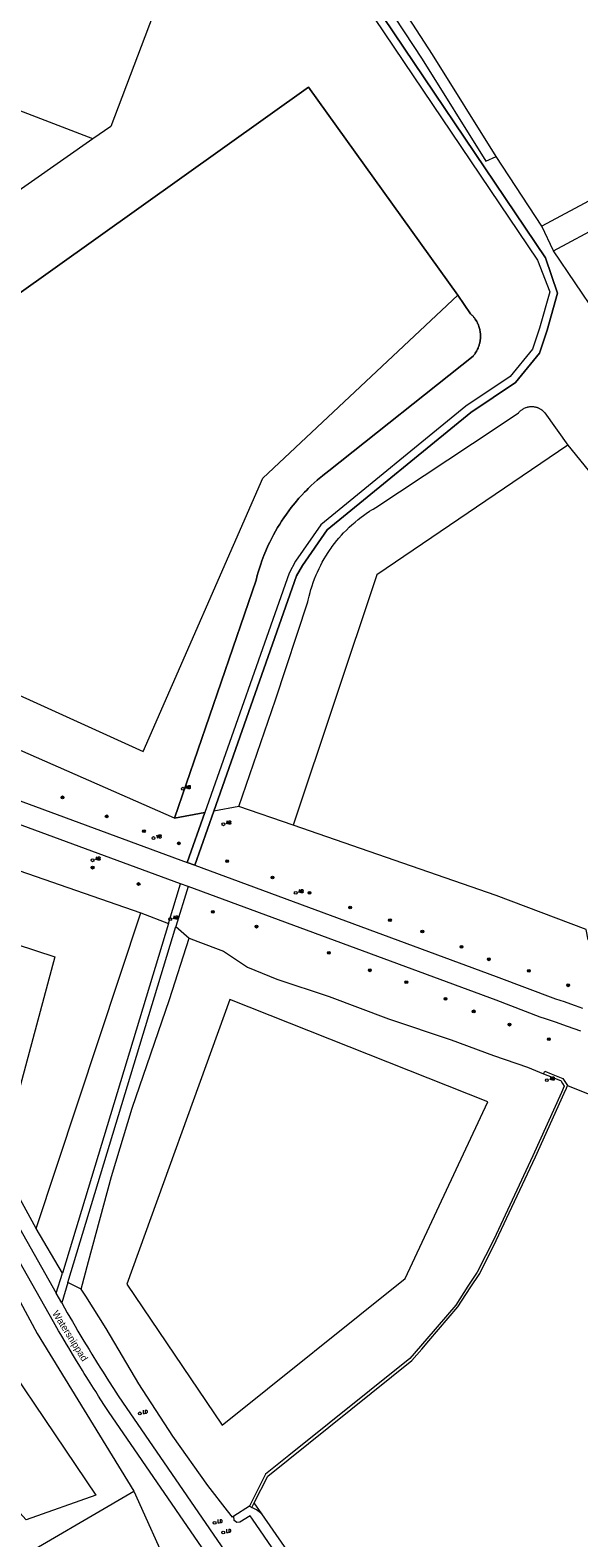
# Model space of a CAD drawing. Header units: metres. Extents: x 138165 to 154469, y 480134 to 494189.
# Tile 210 of 256: x 147916 to 148015, y 484350 to 484620. Entities that reach past the tile are written whole.
import ezdxf

# ---------------------------------------------------------------- set-up
doc = ezdxf.new("R2010")
doc.units = ezdxf.units.M
doc.header["$LTSCALE"] = 0.001
doc.header["$MEASUREMENT"] = 0
for name, color, linetype, lineweight in [('TOP-L-topo objecten punt', 7, 'Continuous', 0), ('TOP-L-topo objecten vlak', 7, 'Continuous', 0), ('TOP-T-topo huisnummering naamgeving', 7, 'Continuous', 0)]:
    doc.layers.add(name, color=color, linetype=linetype, lineweight=lineweight)
doc.styles.add('Style-INTL_ISO', font='INTL_ISO.shx')
doc.styles.add('Style-STANDARD', font='STANDARD.shx')

# ---------------------------------------------------------------- blocks, each defined once
blk = doc.blocks.new('24')
at = {"layer": 'TOP-L-topo objecten punt', "color": 7, "linetype": 'Continuous', "lineweight": 0}
for radius in [0.025, 0.0182, 0.0115, 0.005]:
    blk.add_circle((0, 0), radius, dxfattribs=at)
blk = doc.blocks.new('121')
at = {"layer": 'TOP-L-topo objecten punt', "color": 7, "linetype": 'Continuous', "lineweight": 0}
blk.add_circle((0, 0), 0.025, dxfattribs=at)
at = {"layer": 'TOP-L-topo objecten punt', "color": 7, "linetype": 'Continuous', "lineweight": 0, "style": 'Style-STANDARD'}
blk.add_text('LD', height=0.06, dxfattribs=at).set_placement((0.0483, 0))
blk = doc.blocks.new('11')
at = {"layer": 'TOP-L-topo objecten punt', "color": 7, "linetype": 'Continuous', "lineweight": 0}
blk.add_circle((0, 0), 0.025, dxfattribs=at)
at = {"layer": 'TOP-L-topo objecten punt', "color": 7, "linetype": 'Continuous', "lineweight": 0, "style": 'Style-STANDARD'}
blk.add_text('AB', height=0.06, dxfattribs=at).set_placement((0.0483, 0))
blk = doc.blocks.new('14')
at = {"layer": 'TOP-L-topo objecten punt', "color": 7, "linetype": 'Continuous', "lineweight": 0}
blk.add_circle((0, 0), 0.025, dxfattribs=at)
at = {"layer": 'TOP-L-topo objecten punt', "color": 7, "linetype": 'Continuous', "lineweight": 0, "style": 'Style-STANDARD'}
blk.add_text('VB', height=0.06, dxfattribs=at).set_placement((0.0483, 0))

msp = doc.modelspace()

# ---------------------------------------------------------------- linework, layer by layer
at = {"layer": 'TOP-L-topo objecten vlak', "flags": 128}
for points in [[(147894.42, 484893.41), (147995.25, 484751.11), (147996.08, 484746.91), (147994.92, 484741.98), (147965.83, 484673.72), (147962.54, 484659.89), (147962.61, 484653.08), (147965.43, 484645.2), (147973.09, 484629.71), (148007.37, 484578.8), (148009.56, 484573.08), (148007.75, 484566.62), (148006.48, 484562.81), (148002.45, 484557.93), (147994.55, 484552.59), (147968.56, 484531.33), (147964.02, 484524.81), (147962.85, 484522.66), (147947.76, 484479.75)], [(147736.24, 484675.48), (147763.58, 484706.54), (147943.93, 484637.15), (147930.94, 484602.76), (147927.71, 484600.55)], [(147927.71, 484600.55), (147737.3, 484673.81)], [(147947.76, 484479.75), (147944.62, 484470.81), (147945.98, 484470.32), (147949.39, 484480.04), (147964.18, 484522.19), (147965.25, 484524.04), (147969.69, 484530.43), (147995.41, 484551.46), (148003.41, 484556.87), (148007.74, 484562.11), (148009.1, 484566.21), (148010.97, 484572.86), (148008.83, 484579.22), (147974.35, 484630.43)], [(147977.42, 484628.95), (147978.25, 484632.47), (147974.35, 484630.43), (148008.83, 484579.22), (148010.97, 484572.86), (148009.1, 484566.21), (148007.74, 484562.11), (148003.41, 484556.87), (147995.41, 484551.46), (147969.69, 484530.43), (147965.25, 484524.04), (147964.18, 484522.19), (147949.39, 484480.04)], [(147980.13, 484624.81), (147986.69, 484614.8), (147998.11, 484596.52), (148000, 484597.35)], [(148000, 484597.35), (147988.58, 484615.63), (147984.28, 484622.29)], [(147852.76, 484528.84), (147966.34, 484609.77), (147993.1, 484572.53), (147995.37, 484569.18), (147995.5, 484569.06), (147995.63, 484568.92), (147995.7, 484568.85), (147995.82, 484568.72), (147995.98, 484568.53), (147996.07, 484568.42), (147996.21, 484568.21), (147996.35, 484568.01), (147996.38, 484567.95), (147996.48, 484567.78), (147996.55, 484567.64), (147996.6, 484567.54), (147996.65, 484567.44), (147996.72, 484567.29), (147996.79, 484567.11), (147996.86, 484566.91), (147996.92, 484566.74), (147996.98, 484566.54), (147997.02, 484566.37), (147997.05, 484566.23), (147997.09, 484566.02), (147997.12, 484565.81), (147997.14, 484565.61), (147997.15, 484565.44), (147997.16, 484565.24), (147997.16, 484565.05), (147997.15, 484564.82), (147997.14, 484564.67), (147997.12, 484564.5), (147997.09, 484564.24), (147997.06, 484564.1), (147997.03, 484563.96), (147997, 484563.81), (147996.95, 484563.66), (147996.92, 484563.55), (147996.86, 484563.35), (147996.77, 484563.12), (147996.73, 484563.02), (147996.65, 484562.84), (147996.57, 484562.68), (147996.52, 484562.57), (147996.48, 484562.51), (147996.35, 484562.29), (147996.23, 484562.09), (147996.18, 484562.02), (147996.07, 484561.88), (147995.93, 484561.7), (147995.87, 484561.62), (147995.83, 484561.57), (147969.98, 484541.02), (147969.42, 484540.59), (147968.92, 484540.2), (147968.46, 484539.82), (147968.32, 484539.7), (147967.91, 484539.35), (147967.33, 484538.84), (147966.83, 484538.38), (147966.29, 484537.85), (147966.02, 484537.58), (147965.65, 484537.2), (147965.14, 484536.67), (147964.63, 484536.1), (147963.94, 484535.29), (147963.61, 484534.89), (147963.26, 484534.45), (147962.82, 484533.87), (147962.38, 484533.26), (147961.93, 484532.61), (147961.52, 484532), (147961.18, 484531.45), (147960.81, 484530.84), (147960.43, 484530.2), (147960.08, 484529.55), (147959.77, 484528.96), (147959.41, 484528.26), (147959.14, 484527.67), (147958.7, 484526.69), (147958.36, 484525.86), (147958.17, 484525.36), (147958, 484524.89), (147957.79, 484524.3), (147957.55, 484523.59), (147957.33, 484522.87), (147957.15, 484522.23), (147956.94, 484521.4), (147942.3, 484478.78), (147947.76, 484479.75)], [(147993.1, 484572.53), (147966.34, 484609.77), (147852.76, 484528.84)], [(147927.71, 484600.55), (147848.31, 484544.93)], [(148008.16, 484584.9), (148000, 484597.35)], [(148017.43, 484589.81), (148008.16, 484584.9)], [(148010.25, 484580.43), (148008.16, 484584.9)], [(148010.25, 484580.43), (148019.15, 484585.26), (148083.47, 484514.09), (148084.93, 484515.41), (148098.85, 484500), (148143.09, 484451.41), (148134, 484440.54), (148125.88, 484435.87), (148120.57, 484432.35), (148121.34, 484426.28), (148135.12, 484413.01), (148154.97, 484414.8), (148162.67, 484421.65), (148167.12, 484421.83), (148170.54, 484422.68), (148173.32, 484423.87)], [(148018.02, 484568.96), (148010.25, 484580.43)], [(147852.76, 484528.84), (147936.71, 484490.71), (147958.15, 484539.73), (147993.1, 484572.53)], [(147942.3, 484478.78), (147956.94, 484521.4), (147957.15, 484522.23), (147957.33, 484522.87), (147957.55, 484523.59), (147957.79, 484524.3), (147958, 484524.89), (147958.17, 484525.36), (147958.36, 484525.86), (147958.7, 484526.69), (147959.14, 484527.67), (147959.41, 484528.26), (147959.77, 484528.96), (147960.08, 484529.55), (147960.43, 484530.2), (147960.81, 484530.84), (147961.18, 484531.45), (147961.52, 484532), (147961.93, 484532.61), (147962.38, 484533.26), (147962.82, 484533.87), (147963.26, 484534.45), (147963.61, 484534.89), (147963.94, 484535.29), (147964.63, 484536.1), (147965.14, 484536.67), (147965.65, 484537.2), (147966.02, 484537.58), (147966.29, 484537.85), (147966.83, 484538.38), (147967.33, 484538.84), (147967.91, 484539.35), (147968.32, 484539.7), (147968.46, 484539.82), (147968.92, 484540.2), (147969.42, 484540.59), (147969.98, 484541.02), (147995.83, 484561.57), (147995.87, 484561.62), (147995.93, 484561.7), (147996.07, 484561.88), (147996.18, 484562.02), (147996.23, 484562.09), (147996.35, 484562.29), (147996.48, 484562.51), (147996.52, 484562.57), (147996.57, 484562.68), (147996.65, 484562.84), (147996.73, 484563.02), (147996.77, 484563.12), (147996.86, 484563.35), (147996.92, 484563.55), (147996.95, 484563.66), (147997, 484563.81), (147997.03, 484563.96), (147997.06, 484564.1), (147997.09, 484564.24), (147997.12, 484564.5), (147997.14, 484564.67), (147997.15, 484564.82), (147997.16, 484565.05), (147997.16, 484565.24), (147997.15, 484565.44), (147997.14, 484565.61), (147997.12, 484565.81), (147997.09, 484566.02), (147997.05, 484566.23), (147997.02, 484566.37), (147996.98, 484566.54), (147996.92, 484566.74), (147996.86, 484566.91), (147996.79, 484567.11), (147996.72, 484567.29), (147996.65, 484567.44), (147996.6, 484567.54), (147996.55, 484567.64), (147996.48, 484567.78), (147996.38, 484567.95), (147996.35, 484568.01), (147996.21, 484568.21), (147996.07, 484568.42), (147995.98, 484568.53), (147995.82, 484568.72), (147995.7, 484568.85), (147995.63, 484568.92), (147995.5, 484569.06), (147995.37, 484569.18), (147993.1, 484572.53)], [(147953.87, 484480.83), (147960.42, 484500), (147966.21, 484517.51), (147966.28, 484517.84), (147966.44, 484518.55), (147966.62, 484519.22), (147966.77, 484519.74), (147966.86, 484520.03), (147966.97, 484520.4), (147967.19, 484521.03), (147967.43, 484521.68), (147967.72, 484522.39), (147967.93, 484522.87), (147968.24, 484523.53), (147968.52, 484524.11), (147968.81, 484524.64), (147968.98, 484524.96), (147969.13, 484525.22), (147969.42, 484525.7), (147969.86, 484526.4), (147970.2, 484526.89), (147970.39, 484527.17), (147970.58, 484527.44), (147970.99, 484527.99), (147971.44, 484528.55), (147971.8, 484528.98), (147972.25, 484529.49), (147972.62, 484529.89), (147973.12, 484530.4), (147973.63, 484530.9), (147974.13, 484531.36), (147974.68, 484531.84), (147975.21, 484532.27), (147975.77, 484532.71), (147976.19, 484533.02), (147976.7, 484533.38), (147977.3, 484533.77), (147977.69, 484534.02), (147977.93, 484534.17), (147978.41, 484534.45), (148000, 484548.75), (148004, 484551.44), (148004.08, 484551.53), (148004.18, 484551.63), (148004.23, 484551.69), (148004.31, 484551.76), (148004.47, 484551.9), (148004.57, 484551.98), (148004.66, 484552.04), (148004.72, 484552.08), (148004.81, 484552.13), (148004.92, 484552.19), (148005, 484552.23), (148005.16, 484552.31), (148005.29, 484552.36), (148005.37, 484552.39), (148005.51, 484552.43), (148005.59, 484552.45), (148005.67, 484552.47), (148005.81, 484552.5), (148005.9, 484552.52), (148006.02, 484552.53), (148006.11, 484552.54), (148006.21, 484552.55), (148006.4, 484552.55), (148006.52, 484552.54), (148006.64, 484552.53), (148006.78, 484552.52), (148006.97, 484552.48), (148007.05, 484552.46), (148007.14, 484552.44), (148007.25, 484552.41), (148007.37, 484552.37), (148007.44, 484552.34), (148007.56, 484552.29), (148007.63, 484552.25), (148007.73, 484552.21), (148007.81, 484552.16), (148007.91, 484552.1), (148008, 484552.05), (148008.14, 484551.95), (148008.25, 484551.86), (148008.33, 484551.79), (148008.42, 484551.71), (148008.48, 484551.65), (148008.57, 484551.55), (148008.63, 484551.48), (148008.69, 484551.41), (148012.82, 484545.64)], [(148012.82, 484545.64), (147978.57, 484522.36), (147963.62, 484477.5)], [(148012.82, 484545.64), (148050.71, 484499.02), (148059.07, 484486.44), (148062.43, 484480.12), (148061.92, 484474.43), (148059.47, 484464.48), (148055.06, 484455.97), (148050.61, 484449.98), (148045.12, 484447.92), (148038.8, 484447.97)], [(147942.3, 484478.78), (147899.73, 484497.47)], [(147889.04, 484491.32), (147944.62, 484470.81)], [(147943.42, 484466.99), (147887.71, 484487.5)], [(147944.62, 484470.81), (147947.76, 484479.75), (147942.3, 484478.78)], [(147949.39, 484480.04), (147945.98, 484470.32)], [(147953.87, 484480.83), (147949.39, 484480.04)], [(147963.62, 484477.5), (147953.87, 484480.83)], [(147888.39, 484478.42), (147936.29, 484461.82)], [(148038.8, 484447.97), (148016.46, 484456.95), (148016.11, 484458.8), (148000, 484464.87), (147963.62, 484477.5)], [(147945.98, 484470.32), (147944.62, 484470.81)], [(147945.98, 484470.32), (148000, 484450.38), (148010.62, 484446.4), (148012.15, 484445.88), (148012.64, 484445.72), (148014.13, 484445.2), (148015.47, 484444.72)], [(147941.27, 484459.88), (147943.42, 484466.99)], [(147944.76, 484466.5), (147942.59, 484459.36)], [(147944.76, 484466.5), (147943.42, 484466.99)], [(148015.16, 484440.56), (148012.76, 484441.42), (148010.61, 484442.17), (148008.82, 484442.77), (148007.87, 484443.08), (148000, 484446.16), (147944.76, 484466.5)], [(147886.19, 484465.28), (147920.86, 484453.92), (147910.95, 484417.18)], [(147917.56, 484405.22), (147936.29, 484461.82)], [(147936.29, 484461.82), (147941.27, 484459.88)], [(147941.27, 484459.88), (147922.24, 484397.2)], [(147923.22, 484395.53), (147942.59, 484459.36)], [(147942.59, 484459.36), (147944.93, 484457.23)], [(147925.62, 484394.33), (147926.92, 484399.32), (147931.01, 484414.5), (147934.71, 484426.77), (147941.43, 484446.23), (147944.93, 484457.23)], [(147944.93, 484457.23), (147946.52, 484456.63), (147951.08, 484454.91), (147955.39, 484452.05), (147960.68, 484449.92), (147970.07, 484446.78), (147980.68, 484442.8), (147991.93, 484439.04), (147999.51, 484436.24), (148005.61, 484434.15), (148008.48, 484432.95)], [(147887.45, 484453.22), (147921.14, 484393.59)], [(147985.43, 484292.41), (147930.51, 484372.4), (147929.68, 484373.67), (147928.73, 484375.14), (147928.2, 484375.97), (147927.8, 484376.61), (147926.89, 484378.05), (147926.49, 484378.68), (147926.16, 484379.23), (147925.84, 484379.74), (147925.16, 484380.85), (147924.76, 484381.51), (147924.05, 484382.67), (147923.38, 484383.8), (147922.97, 484384.49), (147922.32, 484385.58), (147921.97, 484386.19), (147921.56, 484386.89), (147920.66, 484388.45), (147884.82, 484451.81)], [(147952.27, 484446.26), (147933.8, 484395.24), (147950.89, 484369.97), (147983.68, 484396.25), (147998.47, 484427.91), (147952.27, 484446.26)], [(148008.48, 484432.95), (148008.67, 484433.41), (148009.83, 484432.95), (148011.92, 484432.11), (148012.78, 484430.84)], [(148008.48, 484432.95), (148010, 484432.34), (148011.32, 484431.81), (148011.58, 484431.71), (148011.88, 484431.21), (148012.18, 484430.71), (148011.68, 484429.61), (148006.56, 484418.24), (147999.55, 484403.25), (147996.58, 484397.39), (147994.89, 484394.86), (147992.73, 484391.44), (147987.55, 484385.42), (147984.51, 484381.9), (147962.84, 484364.53), (147958.64, 484361.16), (147956.3, 484356.53), (147955.75, 484355.45)], [(147956.62, 484356.06), (147959.04, 484360.84), (147984.86, 484381.54), (147986.64, 484383.6), (147987.93, 484385.1), (147993.13, 484391.14), (147995.31, 484394.58), (147997.02, 484397.14), (147999.99, 484403.03), (148007.01, 484418.03), (148012.15, 484429.44), (148012.57, 484430.36), (148012.78, 484430.84)], [(148012.78, 484430.84), (148016.46, 484429.34)], [(147917.56, 484405.22), (147910.95, 484417.18)], [(147907.65, 484404.97), (147904.36, 484392.75), (147928.23, 484357.39), (147915.75, 484353.01), (147874.13, 484398.92), (147865.26, 484393.87)], [(147907.65, 484404.97), (147917.71, 484386.39), (147935.06, 484358.12)], [(147922.24, 484397.2), (147917.56, 484405.22)], [(147921.14, 484393.59), (147922.24, 484397.2)], [(147923.22, 484395.53), (147922.11, 484391.88)], [(147925.62, 484394.33), (147923.22, 484395.53)], [(147865.26, 484393.87), (147911.92, 484344.61), (147935.06, 484358.12)], [(147922.11, 484391.88), (147921.14, 484393.59)], [(147952.95, 484353.63), (147952.71, 484353.47), (147951.85, 484354.57), (147948.32, 484359.12), (147942.04, 484368.01), (147935.91, 484377.35), (147930.08, 484387.31), (147926.41, 484393.09), (147925.62, 484394.33)], [(147922.11, 484391.88), (147923.12, 484390.09), (147923.55, 484389.34), (147924.03, 484388.52), (147924.51, 484387.71), (147925.03, 484386.83), (147925.56, 484385.93), (147926.09, 484385.04), (147927.01, 484383.53), (147927.52, 484382.68), (147928.55, 484381.02), (147929.07, 484380.18), (147929.54, 484379.43), (147930.52, 484377.88), (147931.37, 484376.54), (147932.25, 484375.19), (147932.99, 484374.05), (147987.88, 484294.11)], [(147935.06, 484358.12), (147941.54, 484343.68)], [(147955.75, 484355.45), (147952.95, 484353.63)], [(147955.75, 484355.45), (147956.2, 484355.22), (147956.2, 484355.22)], [(147956.2, 484355.22), (147956.62, 484356.06)], [(147958, 484354.07), (147957, 484354.77), (147956.2, 484355.22)], [(147958, 484354.07), (147956.62, 484356.06)], [(147998.58, 484291.48), (147998.13, 484292.14), (147956.31, 484353.08), (147955.88, 484353.71), (147954.03, 484352.55), (147953.48, 484352.51), (147952.99, 484352.87), (147952.95, 484353.63)], [(148062.76, 484272.69), (148032.38, 484317.39), (147999.56, 484294.13), (147958, 484354.07)]]:
    msp.add_lwpolyline(points, dxfattribs=at)

# ---------------------------------------------------------------- block references
at = {"layer": 'TOP-L-topo objecten punt', "xscale": 10, "yscale": 10, "zscale": 10}
for name, p in [('11', (147943.83, 484484.04)), ('24', (147922.27, 484482.49)), ('24', (147930.17, 484479.09)), ('24', (147936.85, 484476.43)), ('11', (147951.08, 484477.66)), ('14', (147938.58, 484475.2)), ('24', (147943.12, 484474.25)), ('11', (147927.65, 484471.21)), ('24', (147951.78, 484471.04)), ('24', (147927.65, 484469.89)), ('24', (147959.89, 484468.11)), ('24', (147935.9, 484466.96)), ('11', (147964.05, 484465.37)), ('24', (147966.5, 484465.39)), ('24', (147973.79, 484462.73)), ('11', (147941.57, 484460.66)), ('24', (147949.19, 484461.98)), ('24', (147980.94, 484460.48)), ('24', (147957.02, 484459.32)), ('24', (147986.74, 484458.44)), ('24', (147969.97, 484454.62)), ('24', (147993.76, 484455.71)), ('24', (147998.66, 484453.46)), ('24', (147977.33, 484451.49)), ('24', (147983.87, 484449.37)), ('24', (148005.83, 484451.4)), ('24', (147990.89, 484446.38)), ('24', (148012.89, 484448.8)), ('24', (147995.94, 484444.13)), ('24', (148002.35, 484441.75)), ('24', (148009.42, 484439.14)), ('11', (148009.06, 484431.79)), ('121', (147936.12, 484372.07)), ('121', (147949.52, 484352.44)), ('121', (147951.07, 484350.73))]:
    msp.add_blockref(name, p, dxfattribs=at)

# ---------------------------------------------------------------- texts
at = {"layer": 'TOP-T-topo huisnummering naamgeving', "style": 'Style-INTL_ISO'}
msp.add_text('Watersnippad', height=1.25, rotation=302.1, dxfattribs=at).set_placement((147920.36, 484390))

doc.saveas('drawing.dxf')
